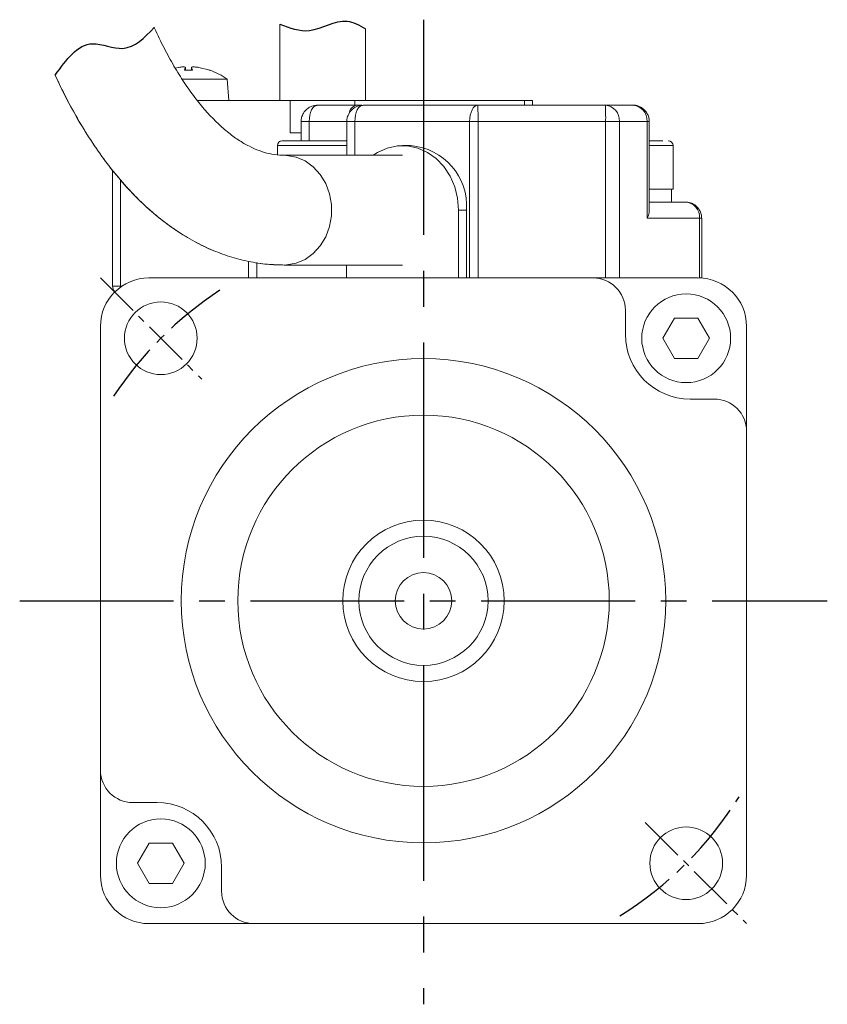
# Model space of a CAD drawing. Header units: millimetres. Extents: x -8092 to -7845, y 366 to 677.
# Tile 2 of 4: x -8084 to -8034, y 548 to 609. Entities that reach past the tile are written whole.
import ezdxf

# ---------------------------------------------------------------- set-up
doc = ezdxf.new("R2010")
doc.units = ezdxf.units.MM
doc.linetypes.add('CENTER2', pattern=[28.575, 19.05, -3.175, 3.175, -3.175])
doc.layers.add('Center', color=1, linetype='CENTER2')

msp = doc.modelspace()

# ---------------------------------------------------------------- linework, layer by layer
at = {"color": 7, "linetype": 'Continuous', "lineweight": 15}
for p, q in [((-8068.13, 608.41), (-8068.13, 603.679)), ((-8068.13, 608.41), (-8068.13, 603.679)), ((-8062.83, 603.679), (-8062.83, 608.12)), ((-8062.83, 603.679), (-8062.83, 608.12)), ((-8074.425, 605.722), (-8074.599, 605.677)), ((-8074.03, 605.548), (-8073.977, 605.722)), ((-8073.531, 605.548), (-8074.03, 605.548)), ((-8073.533, 605.554), (-8074.029, 605.554)), ((-8073.961, 605.554), (-8073.976, 605.728)), ((-8073.976, 605.728), (-8073.976, 605.728)), ((-8073.585, 605.728), (-8073.6, 605.554)), ((-8073.584, 605.722), (-8073.531, 605.548)), ((-8072.463, 605.548), (-8073.136, 605.722)), ((-8072.476, 605.554), (-8072.5, 605.554)), ((-8071.395, 604.99), (-8074.18, 604.99)), ((-8071.28, 603.679), (-8071.395, 604.99)), ((-8067.48, 603.679), (-8073.238, 603.679)), ((-8067.48, 603.679), (-8067.48, 601.679)), ((-8067.48, 603.679), (-8063.48, 603.679)), ((-8065.807, 603.379), (-8063.405, 603.379)), ((-8063.48, 603.379), (-8063.48, 603.679)), ((-8052.98, 603.679), (-8063.48, 603.679)), ((-8063.405, 603.379), (-8063.043, 603.379)), ((-8062.975, 603.379), (-8055.873, 603.379)), ((-8055.873, 603.379), (-8047.971, 603.379)), ((-8052.98, 603.679), (-8052.48, 603.679)), ((-8052.48, 603.379), (-8052.48, 603.679)), ((-8047.971, 603.379), (-8046.254, 603.379)), ((-8066.807, 602.379), (-8066.807, 601.179)), ((-8063.975, 602.379), (-8063.975, 600.279)), ((-8063.475, 602.379), (-8056.373, 602.379)), ((-8056.373, 602.379), (-8055.856, 602.379)), ((-8056.373, 592.679), (-8056.373, 602.379)), ((-8055.856, 592.679), (-8055.856, 602.379)), ((-8055.856, 602.379), (-8047.954, 602.379)), ((-8047.954, 602.379), (-8047.954, 592.679)), ((-8047.954, 602.379), (-8047.105, 602.379)), ((-8047.105, 602.379), (-8047.105, 592.679)), ((-8047.105, 602.379), (-8045.388, 602.379)), ((-8045.388, 596.379), (-8045.388, 602.379)), ((-8045.254, 596.879), (-8045.254, 602.379)), ((-8067.48, 601.679), (-8066.807, 601.679)), ((-8068.28, 600.879), (-8068.28, 600.31)), ((-8060.03, 600.879), (-8060.53, 600.879)), ((-8043.78, 598.179), (-8043.78, 600.879)), ((-8060.53, 600.279), (-8067.859, 600.279)), ((-8078.48, 599.355), (-8078.48, 592.179)), ((-8044.149, 598.179), (-8045.254, 598.179)), ((-8043.78, 598.179), (-8044.149, 598.179)), ((-8043.87, 597.379), (-8043.87, 598.179)), ((-8043.004, 597.379), (-8045.254, 597.379)), ((-8057.066, 592.679), (-8057.066, 596.879)), ((-8057.066, 596.879), (-8056.566, 596.879)), ((-8056.566, 596.879), (-8056.566, 592.679)), ((-8042.138, 596.379), (-8045.388, 596.379)), ((-8042.138, 592.679), (-8042.138, 596.379)), ((-8042.004, 592.679), (-8042.004, 596.379)), ((-8070.057, 593.702), (-8070.057, 592.679)), ((-8067.859, 593.479), (-8060.53, 593.479)), ((-8063.995, 593.479), (-8063.995, 592.679)), ((-8048.73, 592.679), (-8076.23, 592.679)), ((-8048.73, 592.679), (-8042.23, 592.679)), ((-8042.138, 592.679), (-8042.004, 592.679)), ((-8078.48, 592.179), (-8077.98, 592.179)), ((-8046.73, 589.179), (-8046.73, 590.679)), ((-8044.41, 588.943), (-8043.689, 590.193)), ((-8043.689, 590.193), (-8042.245, 590.193)), ((-8042.245, 590.193), (-8041.524, 588.943)), ((-8079.23, 589.679), (-8079.23, 562.179)), ((-8039.23, 589.679), (-8039.23, 583.179)), ((-8043.689, 587.693), (-8044.41, 588.943)), ((-8041.524, 588.943), (-8042.245, 587.693)), ((-8042.245, 587.693), (-8043.689, 587.693)), ((-8041.23, 585.179), (-8042.73, 585.179)), ((-8039.23, 555.679), (-8039.23, 583.179)), ((-8079.23, 555.679), (-8079.23, 562.179)), ((-8077.23, 560.179), (-8075.73, 560.179)), ((-8076.937, 556.416), (-8076.216, 557.666)), ((-8076.216, 557.666), (-8074.772, 557.666)), ((-8074.772, 557.666), (-8074.051, 556.416)), ((-8076.216, 555.166), (-8076.937, 556.416)), ((-8074.051, 556.416), (-8074.772, 555.166)), ((-8071.73, 556.179), (-8071.73, 554.679)), ((-8074.772, 555.166), (-8076.216, 555.166)), ((-8069.73, 552.679), (-8076.23, 552.679)), ((-8069.73, 552.679), (-8042.23, 552.679))]:
    msp.add_line(p, q, dxfattribs=at)
at = {"color": 8, "linetype": 'Continuous', "lineweight": 15}
for p, q in [((-8073.977, 605.722), (-8073.963, 605.554)), ((-8073.584, 605.722), (-8073.598, 605.554)), ((-8072.44, 605.548), (-8072.463, 605.548)), ((-8052.98, 603.379), (-8052.98, 603.679)), ((-8066.807, 602.379), (-8066.307, 602.379)), ((-8066.307, 602.379), (-8063.975, 602.379)), ((-8066.307, 601.179), (-8066.307, 602.379)), ((-8063.975, 602.379), (-8063.475, 602.379)), ((-8063.475, 602.379), (-8063.475, 600.279)), ((-8045.388, 602.379), (-8045.254, 602.379)), ((-8063.975, 600.879), (-8068.28, 600.879)), ((-8044.149, 600.879), (-8045.254, 600.879)), ((-8043.78, 600.879), (-8044.149, 600.879)), ((-8077.98, 598.743), (-8077.98, 592.179)), ((-8042.004, 596.379), (-8042.138, 596.379)), ((-8069.557, 593.627), (-8069.557, 592.679)), ((-8077.98, 592.179), (-8077.98, 592.116)), ((-8077.98, 592.179), (-8077.889, 592.179))]:
    msp.add_line(p, q, dxfattribs=at)
at = {"color": 7, "linetype": 'Continuous', "lineweight": 15, "flags": 128}
for points in [[(-8065.807, 603.379), (-8065.904, 603.36), (-8065.998, 603.303), (-8066.085, 603.211), (-8066.16, 603.086), (-8066.223, 602.935), (-8066.269, 602.762), (-8066.297, 602.574), (-8066.307, 602.379)], [(-8062.975, 603.379), (-8063.072, 603.36), (-8063.166, 603.303), (-8063.253, 603.211), (-8063.328, 603.086), (-8063.391, 602.935), (-8063.437, 602.762), (-8063.465, 602.574), (-8063.475, 602.379)], [(-8056.373, 602.379), (-8056.364, 602.574), (-8056.335, 602.762), (-8056.289, 602.935), (-8056.227, 603.086), (-8056.151, 603.211), (-8056.065, 603.303), (-8055.971, 603.36), (-8055.873, 603.379)], [(-8057.066, 596.879), (-8057.125, 597.614), (-8057.3, 598.324), (-8057.585, 598.985), (-8057.97, 599.574), (-8058.443, 600.071), (-8058.986, 600.46), (-8059.582, 600.726), (-8060.211, 600.862), (-8060.85, 600.862), (-8061.478, 600.726), (-8062.075, 600.46), (-8062.355, 600.279)]]:
    msp.add_lwpolyline(points, dxfattribs=at)
at = {"color": 8, "linetype": 'Continuous', "lineweight": 15, "flags": 128}
msp.add_lwpolyline([(-8067.858, 593.479), (-8067.71, 593.484), (-8067.121, 593.588), (-8066.562, 593.827), (-8066.057, 594.191), (-8065.625, 594.664), (-8065.284, 595.229), (-8065.049, 595.861), (-8064.93, 596.535), (-8064.93, 597.223), (-8065.049, 597.897), (-8065.284, 598.529), (-8065.625, 599.094), (-8066.057, 599.568), (-8066.562, 599.932), (-8067.121, 600.171), (-8067.71, 600.275), (-8067.848, 600.279)], dxfattribs=at)
at = {"color": 7, "linetype": 'Continuous', "lineweight": 15}
for centre, radius in [((-8075.494, 588.943), 2.25), ((-8042.967, 588.943), 2.75), ((-8059.23, 572.679), 15), ((-8059.23, 572.679), 11.5), ((-8059.23, 572.679), 5), ((-8059.23, 572.679), 4), ((-8059.23, 572.679), 1.75), ((-8075.494, 556.416), 2.75), ((-8042.967, 556.416), 2.25)]:
    msp.add_circle(centre, radius, dxfattribs=at)
for centre, radius, start, end in [((-8072.476, 605.446), 0.108, 70.41568, 90), ((-8073.78, 601.779), 4, 53.39276, 70.41568), ((-8070.732, 602.629), 14.878, 359.03744, 2.8898), ((-8062.83, 602.629), 14.878, 359.03745, 2.88987), ((-8048.043, 602.442), 0.94, 356.18871, 85.59808), ((-8046.326, 602.442), 0.94, 356.18877, 85.59802), ((-8067.98, 600.879), 0.3, 90, 180), ((-8060.314, 597.133), 3.756, 356.11825, 85.66853), ((-8044.08, 600.879), 0.3, 0, 90), ((-8043.076, 596.442), 0.94, 356.18868, 85.59812), ((-8076.23, 589.679), 3, 90, 180), ((-8048.73, 590.679), 2, 0, 90), ((-8042.23, 589.679), 3, 0, 90), ((-8077.98, 592.179), 0.5, 180, 225.61393), ((-8042.73, 589.179), 4, 180, 270), ((-8041.23, 583.179), 2, 0, 90), ((-8077.23, 562.179), 2, 180, 270), ((-8075.73, 556.179), 4, 0, 90), ((-8076.23, 555.679), 3, 180, 270), ((-8042.23, 555.679), 3, 270, 0), ((-8069.73, 554.679), 2, 180, 270)]:
    msp.add_arc(centre, radius, start, end, dxfattribs=at)
at = {"color": 8, "linetype": 'Continuous', "lineweight": 15}
msp.add_arc((-8063.241, 602.801), 0.601, 105.90531, 171.52349, dxfattribs=at)
at = {"color": 7, "linetype": 'Continuous', "lineweight": 15}
msp.add_ellipse((-8046.254, 596.379), major_axis=(0.866, 0.866), ratio=0.57735, start_param=5.235988, end_param=5.759587, dxfattribs=at)
for points in [[(-8082.032, 605.246), (-8079.723, 607.193), (-8077.842, 606.904), (-8075.9, 608.188)], [(-8068.13, 608.41), (-8066.287, 608.01), (-8063.966, 608.592), (-8062.83, 608.12)]]:
    msp.add_spline(points, degree=3)
for points, knots in [([(-8067.859, 600.279), (-8067.951, 600.281), (-8068.254, 600.287), (-8068.758, 600.362), (-8069.382, 600.544), (-8070.02, 600.822), (-8070.682, 601.207), (-8071.366, 601.711), (-8072.047, 602.318), (-8072.723, 603.03), (-8073.391, 603.847), (-8074.047, 604.769), (-8074.685, 605.793), (-8075.301, 606.917), (-8075.698, 607.741), (-8075.894, 608.175), (-8075.9, 608.188)], [0, 0, 0, 0, 0.0209895, 0.0691366, 0.113501, 0.1552242, 0.1995346, 0.2418949, 0.2831076, 0.3237244, 0.3640758, 0.4043602, 0.4446666, 0.4850702, 0.5256135, 0.5268655, 0.5268655, 0.5268655, 0.5268655]), ([(-8073.977, 605.722), (-8073.978, 605.729), (-8073.979, 605.743), (-8074.039, 605.754), (-8074.134, 605.755), (-8074.257, 605.746), (-8074.359, 605.733), (-8074.414, 605.724), (-8074.425, 605.722)], [0, 0, 0, 0, 0.1930935, 0.3863157, 0.5764588, 0.7648471, 0.9542747, 1, 1, 1, 1]), ([(-8073.136, 605.722), (-8073.182, 605.729), (-8073.275, 605.743), (-8073.404, 605.754), (-8073.506, 605.755), (-8073.571, 605.746), (-8073.588, 605.733), (-8073.584, 605.724), (-8073.584, 605.722)], [0, 0, 0, 0, 0.193097, 0.386321, 0.576464, 0.764851, 0.954274, 1, 1, 1, 1]), ([(-8082.032, 605.246), (-8081.814, 604.768), (-8081.341, 603.789), (-8080.568, 602.375), (-8079.715, 601.005), (-8078.807, 599.727), (-8077.847, 598.551), (-8076.836, 597.482), (-8075.781, 596.529), (-8074.687, 595.699), (-8073.561, 594.998), (-8072.413, 594.428), (-8071.249, 593.99), (-8070.078, 593.686), (-8068.947, 593.509), (-8068.206, 593.489), (-8067.859, 593.479)], [0.461761, 0.461761, 0.461761, 0.461761, 0.4986146, 0.5390707, 0.5796358, 0.6202705, 0.6608762, 0.7013271, 0.7414619, 0.7810982, 0.8200662, 0.8582492, 0.895614, 0.9322183, 0.9681972, 1, 1, 1, 1]), ([(-8082.032, 605.246), (-8081.798, 604.733), (-8081.305, 603.717), (-8080.506, 602.27), (-8079.645, 600.899), (-8078.728, 599.623), (-8077.757, 598.449), (-8076.737, 597.385), (-8075.671, 596.439), (-8074.567, 595.618), (-8073.433, 594.926), (-8072.276, 594.369), (-8071.104, 593.945), (-8069.927, 593.656), (-8068.843, 593.503), (-8068.154, 593.486), (-8067.859, 593.479)], [0.4617606, 0.4617606, 0.4617606, 0.4617606, 0.5013857, 0.542072, 0.5828667, 0.6237278, 0.6645493, 0.7052017, 0.7455182, 0.7853128, 0.8244165, 0.8627183, 0.9001949, 0.936915, 0.973024, 1, 1, 1, 1]), ([(-8074.03, 605.548), (-8074.029, 605.551), (-8074.027, 605.557), (-8074.025, 605.552), (-8074.024, 605.55)], [0, 0, 0, 0, 0.591499, 1, 1, 1, 1]), ([(-8073.531, 605.548), (-8073.532, 605.551), (-8073.534, 605.557), (-8073.536, 605.552), (-8073.537, 605.55)], [0, 0, 0, 0, 0.584437, 1, 1, 1, 1]), ([(-8065.815, 603.369), (-8065.838, 603.372), (-8065.981, 603.39), (-8066.208, 603.307), (-8066.454, 603.159), (-8066.562, 603.032), (-8066.614, 602.97)], [0, 0, 0, 0, 0.074413, 0.46306, 0.741269, 1, 1, 1, 1]), ([(-8062.983, 603.369), (-8063.006, 603.372), (-8063.149, 603.39), (-8063.376, 603.307), (-8063.622, 603.159), (-8063.73, 603.032), (-8063.782, 602.97)], [0, 0, 0, 0, 0.074413, 0.46306, 0.741269, 1, 1, 1, 1]), ([(-8045.447, 602.97), (-8045.522, 603.054), (-8045.644, 603.193), (-8045.905, 603.325), (-8046.105, 603.391), (-8046.233, 603.373), (-8046.252, 603.371)], [0, 0, 0, 0, 0.356538, 0.586448, 0.937551, 1, 1, 1, 1]), ([(-8066.614, 602.97), (-8066.669, 602.874), (-8066.761, 602.715), (-8066.811, 602.505), (-8066.8, 602.406), (-8066.797, 602.379)], [0, 0, 0, 0, 0.527743, 0.868052, 1, 1, 1, 1]), ([(-8063.782, 602.97), (-8063.837, 602.874), (-8063.929, 602.715), (-8063.979, 602.505), (-8063.968, 602.406), (-8063.965, 602.379)], [0, 0, 0, 0, 0.527743, 0.868052, 1, 1, 1, 1]), ([(-8045.269, 602.379), (-8045.265, 602.423), (-8045.253, 602.554), (-8045.319, 602.761), (-8045.405, 602.902), (-8045.447, 602.97)], [0, 0, 0, 0, 0.210294, 0.619472, 1, 1, 1, 1]), ([(-8063.975, 601.179), (-8063.986, 601.179), (-8064.104, 601.179), (-8064.43, 601.179), (-8064.89, 601.179), (-8065.389, 601.179), (-8066.031, 601.179), (-8066.786, 601.179), (-8067.388, 601.179), (-8067.737, 601.179), (-8067.908, 601.179), (-8067.988, 601.179), (-8067.974, 601.179), (-8067.971, 601.179)], [0, 0, 0, 0, 0.009344, 0.099801, 0.190161, 0.280618, 0.370978, 0.537142, 0.703307, 0.793764, 0.884124, 0.97458, 1, 1, 1, 1]), ([(-8044.409, 601.179), (-8044.587, 601.179), (-8044.821, 601.179), (-8045.17, 601.179), (-8045.254, 601.179)], [0, 0, 0, 0, 0.758975, 1, 1, 1, 1]), ([(-8042.197, 596.97), (-8042.272, 597.054), (-8042.394, 597.193), (-8042.655, 597.325), (-8042.855, 597.391), (-8042.983, 597.373), (-8043.002, 597.371)], [0, 0, 0, 0, 0.3565369, 0.5864495, 0.9375496, 1, 1, 1, 1]), ([(-8042.019, 596.379), (-8042.015, 596.423), (-8042.003, 596.553), (-8042.069, 596.761), (-8042.155, 596.902), (-8042.197, 596.97)], [0, 0, 0, 0, 0.210411, 0.619527, 1, 1, 1, 1])]:
    msp.add_open_spline(points, degree=3, knots=knots, dxfattribs=at)
at = {"layer": 'Center', "ltscale": 0.7}
msp.add_line((-8059.23, 608.679), (-8059.23, 547.679), dxfattribs=at)
at = {"layer": 'Center', "ltscale": 0.15}
for p, q in [((-8079.23, 592.679), (-8072.963, 586.412)), ((-8045.498, 558.947), (-8039.23, 552.679))]:
    msp.add_line(p, q, dxfattribs=at)
at = {"layer": 'Center', "ltscale": 0.5}
msp.add_line((-8084.23, 572.679), (-8034.23, 572.679), dxfattribs=at)
at = {"layer": 'Center', "ltscale": 0.2}
for start, end in [(123.23801, 146.55878), (301.91179, 328.13213)]:
    msp.add_arc((-8059.23, 572.679), 23, start, end, dxfattribs=at)

doc.saveas('drawing.dxf')
